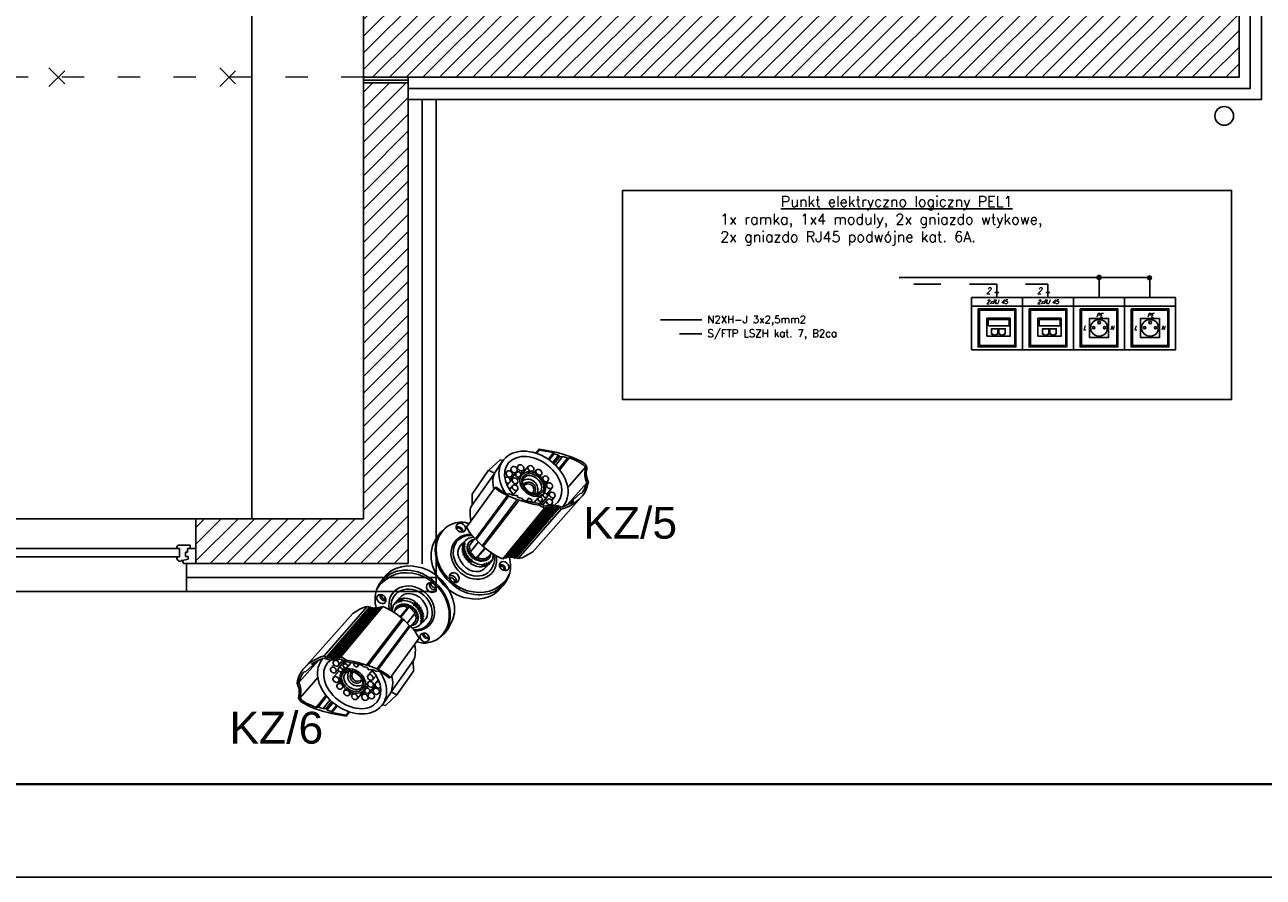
# Model space of a CAD drawing. Header units: millimetres. Extents: x 22250 to 51280, y -5012 to 7692.
# Tile 133 of 182: x 46720 to 47385, y 1586 to 2043. Entities that reach past the tile are written whole.
import ezdxf
from ezdxf.enums import TextEntityAlignment as Align

# ---------------------------------------------------------------- set-up
doc = ezdxf.new("R2010")
doc.units = ezdxf.units.MM
doc.linetypes.add('ACAD_ISO03W100', pattern=[30, 12, -18])
for name, color, linetype in [('00 CCTV IP - MIWI', 10, 'Continuous'), ('E-Gniazda', 7, 'Continuous'), ('E_Gniazda', 1, 'Continuous'), ('E_podklad', 252, 'Continuous')]:
    doc.layers.add(name, color=color, linetype=linetype)
doc.layers.add('A_OPISY', color=40, linetype='Continuous', lineweight=9)
doc.layers.add('E_CCTV', color=3, linetype='Continuous', lineweight=40)
doc.styles.add('el', font='simplex.shx', dxfattribs={"width": 0.75, "oblique": 15})
doc.styles.get("Standard").update_dxf_attribs({"font": 'arial.ttf'})
doc.linetypes.add('BATTING', pattern='A,0.0001,-0.1,[134,ltypeshp.shx,S=0.1,R=0,X=-0.1,Y=0],-0.2,[134,ltypeshp.shx,S=0.1,R=180,X=0.1,Y=0],-0.1', length=0.4001)

# ---------------------------------------------------------------- blocks, each defined once
blk = doc.blocks.new('ROZBIÓRKI_DOM')
at = {"layer": 'A_OPISY', "color": 22, "linetype": 'ACAD_ISO03W100', "true_color": 0xe22908}
for p, q in [((19397.2, 7575.89), (19407.2, 7565.89)), ((19397.2, 7565.89), (19407.2, 7575.89)), ((19488.89, 7575.89), (19498.89, 7565.89)), ((19488.89, 7565.89), (19498.89, 7575.89))]:
    blk.add_line(p, q, dxfattribs=at)
blk.add_lwpolyline([(19566.15, 7570.89), (19121.15, 7570.89), (19121.15, 7724.89)], dxfattribs=at)
blk = doc.blocks.new('*U221')
at = {"color": 144}
for p, q in [((110, 0), (110, -8)), ((110, 0), (116.68, 0)), ((110, 0), (110, -8)), ((116.68, 0), (117.26, -1.55)), ((253.32, 0), (252.74, -1.55)), ((260, 0), (253.32, 0)), ((260, 0), (260, -8)), ((114.24, -2.4), (117.26, -1.55)), ((114.24, -3.73), (114.24, -2.4)), ((115.61, -3.73), (114.24, -3.73)), ((114.59, -8), (114.59, -6.06)), ((114.59, -6.06), (115.61, -6.06)), ((115.61, -6.06), (115.61, -3.73)), ((117.26, -1.55), (118.11, -1.55)), ((118.11, -1.55), (118.01, -1.01)), ((118.75, -7.98), (118.75, -3.66)), ((118.75, -3.66), (120.38, -3.66)), ((251.25, -3.66), (249.62, -3.66)), ((251.25, -7.98), (251.25, -3.66)), ((251.89, -1.55), (251.99, -1.01)), ((252.74, -1.55), (251.89, -1.55)), ((255.76, -2.4), (252.74, -1.55)), ((254.39, -6.06), (254.39, -3.73)), ((254.39, -3.73), (255.76, -3.73)), ((255.41, -6.06), (254.39, -6.06)), ((255.41, -8), (255.41, -6.06)), ((255.76, -3.73), (255.76, -2.4)), ((110, -8), (113.2, -8)), ((113.2, -8), (113.2, -9.92)), ((113.2, -8), (114.59, -8)), ((113.2, -9.92), (119.06, -9.92)), ((120.34, -7.98), (118.75, -7.98)), ((120.34, -9.03), (120.34, -7.98)), ((249.66, -9.03), (249.66, -7.98)), ((249.66, -7.98), (251.25, -7.98)), ((256.8, -9.92), (250.94, -9.92)), ((256.8, -8), (255.41, -8)), ((260, -8), (256.8, -8)), ((256.8, -8), (256.8, -9.92))]:
    blk.add_line(p, q, dxfattribs=at)
blk.add_lwpolyline([(118.75, -3.66), (251.25, -3.66), (251.25, -7.98), (118.75, -7.98)], close=True, dxfattribs=at)
for centre, radius, start, end in [((117.87, -3.52), 2.51, 356.81051, 86.81051), ((252.13, -3.52), 2.51, 93.18949, 183.18949), ((118.97, -8.42), 1.5, 273.35533, 335.68535), ((251.03, -8.42), 1.5, 204.31465, 266.64467)]:
    blk.add_arc(centre, radius, start, end, dxfattribs=at)
blk = doc.blocks.new('*U968')
blk.add_lwpolyline([(-71, 0), (0, 0), (0, 42), (-71, 42)], close=True)
at = {"lineweight": 40}
blk.add_lwpolyline([(-68, 1), (-1, 1), (-1, 41), (-68, 41)], close=True, dxfattribs=at)
blk = doc.blocks.new('Bullet IP')
at = {"layer": '00 CCTV IP - MIWI', "color": 94}
for p, q in [((-2147.03, 154.98), (-2145.87, 155.78)), ((-2145.87, 155.78), (-2144.69, 156.37)), ((-2144.38, 155.8), (-2144.87, 155.47)), ((-2144.69, 156.37), (-2143.51, 156.72)), ((-2143.77, 156.06), (-2144.38, 155.8)), ((-2143.8, 155.44), (-2142.68, 155.87)), ((-2143.08, 156.31), (-2143.77, 156.06)), ((-2143.51, 156.72), (-2142.08, 156.79)), ((-2142.36, 156.45), (-2143.08, 156.31)), ((-2142.68, 155.87), (-2141.41, 156.11)), ((-2141.62, 156.48), (-2142.36, 156.45)), ((-2142.08, 156.79), (-2140.75, 156.68)), ((-2140.8, 156.48), (-2141.62, 156.48)), ((-2141.41, 156.11), (-2140.38, 156.19)), ((-2140.07, 156.44), (-2140.8, 156.48)), ((-2140.75, 156.68), (-2139.46, 156.45)), ((-2140.38, 156.19), (-2139.23, 156.16)), ((-2139.14, 156.31), (-2140.07, 156.44)), ((-2139.46, 156.45), (-2138.35, 156.04)), ((-2139.23, 156.16), (-2138.45, 155.99)), ((-2138.45, 155.99), (-2137.94, 155.8)), ((-2138.35, 156.04), (-2137.47, 155.57)), ((-2149.24, 152.31), (-2147.96, 154.03)), ((-2147.96, 154.03), (-2147.03, 154.98)), ((-2147.42, 152.93), (-2147.82, 152.32)), ((-2147.54, 151.78), (-2146.75, 152.94)), ((-2146.9, 153.63), (-2147.42, 152.93)), ((-2146.41, 154.21), (-2146.9, 153.63)), ((-2146.75, 152.94), (-2145.88, 153.9)), ((-2145.7, 154.85), (-2146.41, 154.21)), ((-2145.88, 153.9), (-2144.92, 154.75)), ((-2145.29, 155.16), (-2145.7, 154.85)), ((-2144.87, 155.47), (-2145.29, 155.16)), ((-2144.92, 154.75), (-2143.8, 155.44)), ((-2137.47, 155.57), (-2136.71, 154.98)), ((-2136.71, 154.98), (-2136.06, 154.33)), ((-2136.06, 154.33), (-2135.62, 153.79)), ((-2135.62, 153.79), (-2135.29, 153.27)), ((-2135.29, 153.27), (-2135.09, 152.91)), ((-2134.9, 153.01), (-2135.04, 152.77)), ((-2134.68, 153.17), (-2134.9, 153.01)), ((-2119.66, 151.29), (-2134.9, 153.01)), ((-2134.51, 153.45), (-2134.68, 153.17)), ((-2119.31, 151.47), (-2134.68, 153.17)), ((-2134.3, 153.64), (-2134.51, 153.45)), ((-2119.3, 151.77), (-2134.51, 153.45)), ((-2134.24, 153.89), (-2134.3, 153.64)), ((-2118.95, 151.96), (-2134.3, 153.64)), ((-2134.02, 154.06), (-2134.24, 153.89)), ((-2134.24, 153.89), (-2118.89, 152.29)), ((-2134.02, 154.06), (-2133.77, 154.53)), ((-2134.02, 154.06), (-2118.61, 152.48)), ((-2133.77, 154.53), (-2132.97, 154.98)), ((-2118.6, 153.05), (-2133.77, 154.53)), ((-2132.97, 154.98), (-2132.07, 155.27)), ((-2132.07, 155.27), (-2130.21, 155.68)), ((-2113.26, 154.19), (-2130.21, 155.68)), ((-2118.61, 152.48), (-2118.6, 153.05)), ((-2118.6, 153.04), (-2117.86, 153.41)), ((-2118.17, 152.76), (-2117.19, 153.15)), ((-2117.86, 153.41), (-2116.88, 153.76)), ((-2117.19, 153.15), (-2115.51, 153.67)), ((-2116.88, 153.76), (-2115.84, 154.04)), ((-2110, 152.65), (-2116.87, 153.23)), ((-2116.47, 153.38), (-2115.13, 153.33)), ((-2115.84, 154.04), (-2114.75, 154.21)), ((-2115.51, 153.66), (-2115.15, 153.7)), ((-2115.16, 153.33), (-2112.76, 153.36)), ((-2115.15, 153.33), (-2115.15, 153.71)), ((-2114.75, 154.21), (-2113.97, 154.23)), ((-2113.97, 154.23), (-2112.81, 154.16)), ((-2112.81, 154.16), (-2112.05, 154.02)), ((-2112.76, 153.36), (-2112.74, 153.59)), ((-2112.74, 153.59), (-2112.42, 153.59)), ((-2112.42, 153.59), (-2112.25, 153.58)), ((-2112.23, 153.56), (-2111.43, 153.36)), ((-2112.05, 154.02), (-2111.37, 153.79)), ((-2111.43, 153.36), (-2110.53, 152.91)), ((-2111.37, 153.79), (-2110.59, 153.4)), ((-2110.59, 153.4), (-2110.06, 153.09)), ((-2110.53, 152.91), (-2110.08, 152.67)), ((-2110.06, 153.09), (-2109.6, 152.76)), ((-2150.26, 149.64), (-2149.95, 150.8)), ((-2149.95, 150.8), (-2149.24, 152.31)), ((-2148.69, 150.25), (-2148.81, 149.77)), ((-2148.54, 150.73), (-2148.69, 150.25)), ((-2148.57, 148.99), (-2148.28, 150.15)), ((-2148.36, 151.18), (-2148.54, 150.73)), ((-2148.16, 151.7), (-2148.36, 151.18)), ((-2148.28, 150.15), (-2147.54, 151.78)), ((-2147.82, 152.32), (-2148.16, 151.7)), ((-2143.47, 149.35), (-2142.95, 150.01)), ((-2142.95, 150.01), (-2142.41, 150.44)), ((-2142.41, 150.44), (-2141.86, 150.7)), ((-2141.86, 150.7), (-2141.28, 150.81)), ((-2141.28, 150.81), (-2140.6, 150.79)), ((-2141.19, 150.15), (-2140.51, 150.07)), ((-2140.26, 150.25), (-2140.96, 150.33)), ((-2140.95, 150.33), (-2140.84, 150.12)), ((-2140.74, 150.46), (-2140.02, 150.38)), ((-2140.6, 150.79), (-2140.01, 150.7)), ((-2140.2, 150.04), (-2140.55, 150.08)), ((-2140.51, 150.07), (-2140.41, 149.87)), ((-2140.46, 150.6), (-2140.39, 150.42)), ((-2139.73, 150.51), (-2140.46, 150.59)), ((-2140.41, 149.87), (-2140.19, 150.04)), ((-2140.19, 150.04), (-2140.26, 150.25)), ((-2140.2, 150.68), (-2139.47, 150.61)), ((-2139.2, 150.65), (-2140.03, 150.74)), ((-2140.02, 150.74), (-2140.01, 150.66)), ((-2140.02, 150.38), (-2139.93, 150.17)), ((-2139.71, 150.28), (-2139.99, 150.31)), ((-2139.93, 150.17), (-2139.71, 150.28)), ((-2138.98, 150.67), (-2139.87, 150.77)), ((-2139.71, 150.28), (-2139.73, 150.51)), ((-2139.68, 150.79), (-2139.69, 150.75)), ((-2139.67, 150.79), (-2138.67, 150.69)), ((-2139.47, 150.61), (-2139.42, 150.43)), ((-2139.21, 150.47), (-2139.44, 150.49)), ((-2139.42, 150.43), (-2139.21, 150.47)), ((-2139.21, 150.47), (-2139.2, 150.65)), ((-2138.98, 150.67), (-2138.94, 150.51)), ((-2138.68, 150.5), (-2138.95, 150.53)), ((-2138.94, 150.51), (-2138.68, 150.51)), ((-2138.68, 150.51), (-2138.66, 150.67)), ((-2136.97, 150.68), (-2137.3, 149.54)), ((-2136.97, 150.68), (-2136.68, 151.5)), ((-2136.68, 151.5), (-2136.39, 152.06)), ((-2135.94, 152.22), (-2136.39, 152.06)), ((-2136.39, 152.06), (-2121.25, 150.21)), ((-2135.86, 152.37), (-2135.94, 152.22)), ((-2120.63, 150.41), (-2135.94, 152.22)), ((-2135.48, 152.47), (-2135.86, 152.37)), ((-2120.56, 150.55), (-2135.86, 152.37)), ((-2135.41, 152.64), (-2135.48, 152.47)), ((-2120.15, 150.66), (-2135.48, 152.47)), ((-2135.04, 152.77), (-2135.41, 152.64)), ((-2120.15, 150.9), (-2135.41, 152.64)), ((-2119.64, 151.04), (-2135.04, 152.77)), ((-2121.44, 149.61), (-2121.25, 150.21)), ((-2121.25, 150.21), (-2120.63, 150.41)), ((-2121.01, 149.75), (-2119.95, 150.47)), ((-2118.89, 152.3), (-2120.68, 152.49)), ((-2120.63, 150.41), (-2120.56, 150.55)), ((-2120.56, 150.55), (-2120.15, 150.66)), ((-2120.15, 150.9), (-2119.64, 151.04)), ((-2120.15, 150.66), (-2120.15, 150.9)), ((-2119.95, 150.47), (-2119.16, 151.19)), ((-2119.38, 150.66), (-2119.7, 150.69)), ((-2119.66, 151.29), (-2119.31, 151.47)), ((-2119.64, 151.04), (-2119.66, 151.29)), ((-2119.31, 151.47), (-2119.3, 151.77)), ((-2119.3, 151.77), (-2118.95, 151.96)), ((-2119.16, 151.19), (-2118.61, 151.88)), ((-2118.95, 151.96), (-2118.89, 152.29)), ((-2118.89, 152.29), (-2118.61, 152.48)), ((-2117.8, 149.94), (-2118.79, 150.04)), ((-2118.61, 151.88), (-2118.26, 152.56)), ((-2118.26, 152.56), (-2118.17, 152.76)), ((-2114.13, 150.42), (-2107.73, 149.8)), ((-2110.08, 152.67), (-2109.98, 152.53)), ((-2109.98, 152.53), (-2109.67, 151.84)), ((-2109.67, 151.84), (-2109.25, 151.14)), ((-2109.6, 152.76), (-2109.39, 152.26)), ((-2109.39, 152.26), (-2109.18, 151.76)), ((-2109.25, 151.14), (-2108.8, 150.66)), ((-2109.18, 151.76), (-2108.96, 151.38)), ((-2108.96, 151.38), (-2108.62, 150.98)), ((-2108.8, 150.66), (-2108.35, 150.28)), ((-2108.62, 150.98), (-2108.28, 150.64)), ((-2108.35, 150.28), (-2107.84, 149.9)), ((-2108.28, 150.64), (-2107.83, 150.33)), ((-2107.83, 150.33), (-2107.5, 150.01)), ((-2107.5, 150.01), (-2107.43, 149.85)), ((-2150.61, 146.97), (-2150.54, 148.34)), ((-2150.54, 148.34), (-2150.26, 149.64)), ((-2149.12, 147.34), (-2149.13, 146.67)), ((-2149.08, 147.82), (-2149.12, 147.34)), ((-2149.05, 148.28), (-2149.08, 147.82)), ((-2148.98, 148.8), (-2149.05, 148.28)), ((-2148.9, 149.27), (-2148.98, 148.8)), ((-2148.81, 149.77), (-2148.9, 149.27)), ((-2148.79, 146.41), (-2148.77, 147.82)), ((-2148.77, 147.82), (-2148.57, 148.99)), ((-2144.11, 146.74), (-2144.08, 147.78)), ((-2144.08, 147.78), (-2143.82, 148.7)), ((-2143.82, 148.7), (-2143.47, 149.35)), ((-2142.43, 147.27), (-2142.7, 147.23)), ((-2142.09, 147.17), (-2142.7, 147.23)), ((-2142.63, 147.63), (-2142.02, 147.57)), ((-2142.63, 147.63), (-2142.41, 147.47)), ((-2142.41, 147.47), (-2142.43, 147.26)), ((-2142.43, 147.27), (-2141.81, 147.21)), ((-2142.41, 147.47), (-2141.8, 147.4)), ((-2141.81, 147.21), (-2142.09, 147.16)), ((-2142.02, 147.57), (-2141.8, 147.4)), ((-2141.8, 147.4), (-2141.82, 147.2)), ((-2140.81, 147.78), (-2140.47, 147.85)), ((-2140.81, 145.76), (-2140.81, 147.76)), ((-2140.81, 147.76), (-2137.76, 147.37)), ((-2140.47, 147.85), (-2137.69, 147.57)), ((-2140.45, 147.86), (-2140.33, 148.17)), ((-2140.33, 148.17), (-2140.16, 148.47)), ((-2140.16, 148.47), (-2139.93, 148.77)), ((-2139.93, 148.77), (-2139.68, 148.98)), ((-2139.68, 148.98), (-2139.39, 149.19)), ((-2139.39, 149.19), (-2139.08, 149.32)), ((-2139.08, 149.32), (-2138.97, 149.36)), ((-2138.97, 149.36), (-2138.59, 149.42)), ((-2138.59, 149.42), (-2138.31, 149.43)), ((-2138.31, 149.42), (-2137.37, 149.3)), ((-2137.76, 146.89), (-2137.56, 148.37)), ((-2137.56, 148.37), (-2137.37, 149.3)), ((-2137.37, 149.3), (-2137.3, 149.54)), ((-2123.23, 146.53), (-2122.51, 147.7)), ((-2122.6, 146.89), (-2121.94, 147.81)), ((-2122.51, 147.7), (-2121.65, 148.82)), ((-2120.59, 147.44), (-2122.07, 147.6)), ((-2121.94, 147.81), (-2121.48, 148.46)), ((-2121.65, 148.82), (-2121.44, 149.61)), ((-2121.48, 148.46), (-2120.95, 149.4)), ((-2120.48, 148.52), (-2121.38, 148.62)), ((-2119.03, 148.69), (-2121.21, 148.93)), ((-2120.95, 149.4), (-2121.01, 149.75)), ((-2119.43, 149.19), (-2120.98, 149.36)), ((-2119.15, 147.61), (-2120.16, 147.72)), ((-2117.88, 148.46), (-2118.77, 148.55)), ((-2116.77, 147.97), (-2118.62, 148.17)), ((-2108, 147.95), (-2108.54, 146.65)), ((-2107.72, 149.03), (-2108, 147.95)), ((-2107.99, 146.97), (-2107.49, 148.37)), ((-2107.84, 149.9), (-2107.73, 149.8)), ((-2107.74, 149.8), (-2107.72, 149.03)), ((-2107.49, 148.37), (-2107.31, 149.12)), ((-2107.43, 149.85), (-2107.38, 149.36)), ((-2107.31, 149.12), (-2107.37, 149.37)), ((-2150.46, 145.17), (-2150.61, 146.97)), ((-2150.04, 143.63), (-2150.46, 145.17)), ((-2149.13, 146.67), (-2149.09, 145.83)), ((-2149.09, 145.83), (-2148.98, 144.91)), ((-2148.98, 144.91), (-2148.83, 144.15)), ((-2148.72, 145.07), (-2148.79, 146.41)), ((-2148.4, 143.61), (-2148.72, 145.07)), ((-2143.93, 145.67), (-2144.11, 146.74)), ((-2143.65, 144.82), (-2143.93, 145.67)), ((-2143.23, 144.1), (-2143.65, 144.82)), ((-2142.12, 146.56), (-2142.73, 146.59)), ((-2142.51, 146.67), (-2142.72, 146.6)), ((-2142.71, 146.93), (-2142.09, 146.89)), ((-2142.71, 146.24), (-2142.09, 146.23)), ((-2142.7, 146.93), (-2142.51, 146.85)), ((-2142.7, 146.24), (-2142.51, 146.17)), ((-2142.48, 145.98), (-2142.64, 145.87)), ((-2142.03, 145.86), (-2142.64, 145.85)), ((-2142.58, 145.54), (-2141.99, 145.56)), ((-2142.58, 145.54), (-2142.36, 145.51)), ((-2142.51, 146.85), (-2142.51, 146.67)), ((-2142.51, 146.85), (-2141.9, 146.81)), ((-2142.51, 146.67), (-2141.9, 146.63)), ((-2142.51, 146.17), (-2142.48, 145.98)), ((-2142.51, 146.17), (-2141.89, 146.16)), ((-2142.48, 145.98), (-2141.87, 145.97)), ((-2142.31, 145.35), (-2142.47, 145.19)), ((-2141.88, 145.21), (-2142.46, 145.19)), ((-2142.36, 145.51), (-2141.76, 145.53)), ((-2142.36, 145.51), (-2142.31, 145.35)), ((-2141.79, 144.92), (-2142.35, 144.88)), ((-2142.31, 145.35), (-2141.71, 145.36)), ((-2142.18, 144.55), (-2142.09, 144.72)), ((-2141.64, 144.63), (-2142.18, 144.55)), ((-2142.09, 144.72), (-2142.16, 144.89)), ((-2141.9, 146.63), (-2142.12, 146.56)), ((-2142.1, 144.73), (-2141.49, 144.79)), ((-2142.09, 146.89), (-2141.9, 146.81)), ((-2142.09, 146.23), (-2141.89, 146.16)), ((-2141.52, 144.4), (-2142.04, 144.32)), ((-2141.87, 145.97), (-2142.03, 145.86)), ((-2141.99, 145.56), (-2141.76, 145.53)), ((-2141.9, 146.81), (-2141.9, 146.63)), ((-2141.89, 146.16), (-2141.87, 145.97)), ((-2141.71, 145.36), (-2141.88, 145.21)), ((-2141.72, 144.22), (-2141.8, 144.35)), ((-2141.79, 144.94), (-2141.57, 144.96)), ((-2141.76, 145.53), (-2141.71, 145.36)), ((-2141.72, 144.21), (-2141.21, 144.31)), ((-2141.49, 144.8), (-2141.64, 144.63)), ((-2141.57, 144.96), (-2141.49, 144.8)), ((-2141.5, 144.41), (-2141.31, 144.44)), ((-2141.21, 144.31), (-2141.32, 144.13)), ((-2141.31, 144.44), (-2141.21, 144.31)), ((-2140.81, 145.74), (-2137.82, 145.33)), ((-2140.53, 145.41), (-2140.6, 145.71)), ((-2140.41, 145.11), (-2140.53, 145.41)), ((-2140.19, 144.8), (-2140.41, 145.11)), ((-2139.9, 144.53), (-2140.19, 144.8)), ((-2139.63, 144.41), (-2139.9, 144.53)), ((-2137.96, 144.17), (-2139.63, 144.41)), ((-2137.88, 143.9), (-2137.87, 144.34)), ((-2137.87, 144.34), (-2137.75, 144.55)), ((-2137.87, 144.34), (-2125.51, 142.12)), ((-2137.86, 145.57), (-2137.83, 146.17)), ((-2137.82, 144.57), (-2137.86, 145.57)), ((-2137.83, 146.59), (-2137.71, 146.88)), ((-2137.83, 146.17), (-2137.83, 146.59)), ((-2137.83, 146.59), (-2124.48, 144.37)), ((-2137.75, 144.55), (-2137.82, 144.57)), ((-2124.26, 144.73), (-2137.76, 146.89)), ((-2137.75, 144.55), (-2125.32, 142.41)), ((-2137.75, 144.55), (-2137.75, 144.55)), ((-2125.32, 142.62), (-2124.48, 144.37)), ((-2124.48, 144.37), (-2124.26, 144.73)), ((-2124.26, 144.73), (-2123.23, 146.53)), ((-2124.05, 144.01), (-2123.85, 144.44)), ((-2123.85, 144.44), (-2123.61, 144.8)), ((-2123.61, 145.26), (-2123.14, 146.02)), ((-2123.43, 145.06), (-2123.61, 145.26)), ((-2123.61, 144.8), (-2123.43, 145.06)), ((-2122.53, 145.95), (-2123.16, 146.02)), ((-2123.14, 146.02), (-2122.6, 146.89)), ((-2116.84, 146.41), (-2117.44, 146.48)), ((-2116.26, 146.12), (-2117.32, 146.23)), ((-2116.37, 144.7), (-2116.92, 144.76)), ((-2108.99, 145.6), (-2112.61, 146.13)), ((-2109.36, 145.38), (-2112.61, 145.84)), ((-2109.97, 144.31), (-2112.54, 144.71)), ((-2109.98, 144.31), (-2110.49, 143.88)), ((-2109.73, 144.66), (-2109.97, 144.31)), ((-2109.38, 145.39), (-2109.73, 144.66)), ((-2109.6, 143.78), (-2109.02, 144.82)), ((-2108.99, 145.6), (-2109.36, 145.38)), ((-2109.02, 144.82), (-2108.48, 145.75)), ((-2108.54, 146.65), (-2108.99, 145.6)), ((-2108.48, 145.75), (-2107.99, 146.97)), ((-2149.44, 142.07), (-2150.04, 143.63)), ((-2148.59, 140.67), (-2149.44, 142.07)), ((-2148.83, 144.15), (-2148.7, 143.67)), ((-2148.7, 143.67), (-2148.5, 143.12)), ((-2148.5, 143.12), (-2148.27, 142.55)), ((-2147.81, 142.17), (-2148.4, 143.61)), ((-2148.27, 142.55), (-2147.95, 141.9)), ((-2147.95, 141.9), (-2147.56, 141.27)), ((-2147.03, 140.82), (-2147.81, 142.17)), ((-2142.82, 143.67), (-2143.23, 144.1)), ((-2142.82, 143.67), (-2142.4, 143.36)), ((-2142.4, 143.36), (-2141.98, 143.17)), ((-2141.98, 143.17), (-2141.57, 143.09)), ((-2141.8, 144.04), (-2141.72, 144.21)), ((-2141.32, 144.13), (-2141.8, 144.02)), ((-2141.18, 143.89), (-2141.61, 143.81)), ((-2141.57, 143.09), (-2141.18, 143.04)), ((-2141.3, 143.78), (-2141.41, 143.85)), ((-2140.91, 143.63), (-2141.34, 143.56)), ((-2141.33, 143.57), (-2141.3, 143.78)), ((-2140.82, 143.87), (-2141.3, 143.78)), ((-2141.18, 143.04), (-2140.77, 143.04)), ((-2141.15, 143.9), (-2140.97, 144)), ((-2141.11, 143.4), (-2140.72, 143.47)), ((-2140.97, 144), (-2140.82, 143.87)), ((-2140.82, 143.87), (-2140.91, 143.63)), ((-2140.75, 143.4), (-2140.83, 143.44)), ((-2140.77, 143.04), (-2140.22, 143.07)), ((-2140.75, 143.41), (-2140.37, 143.47)), ((-2140.75, 143.2), (-2140.75, 143.41)), ((-2140.42, 143.24), (-2140.75, 143.2)), ((-2140.72, 143.47), (-2140.54, 143.59)), ((-2140.54, 143.59), (-2140.38, 143.48)), ((-2140.38, 143.48), (-2140.42, 143.24)), ((-2137.85, 142.64), (-2137.88, 143.9)), ((-2137.77, 142.28), (-2137.85, 142.64)), ((-2137.64, 141.57), (-2137.77, 142.28)), ((-2137.5, 140.91), (-2137.64, 141.57)), ((-2125.51, 142.12), (-2125.92, 140.98)), ((-2125.56, 141.22), (-2125.26, 142)), ((-2125.32, 142.41), (-2125.51, 142.12)), ((-2125.32, 142.41), (-2125.32, 142.62)), ((-2125.26, 142), (-2125.01, 141.94)), ((-2125.01, 141.94), (-2124.53, 142.93)), ((-2124.53, 142.93), (-2124.13, 143.41)), ((-2122.59, 142.71), (-2124.38, 142.9)), ((-2122.99, 141.28), (-2124.2, 141.41)), ((-2124.13, 143.41), (-2123.79, 143.69)), ((-2123.99, 143.93), (-2124.05, 144.01)), ((-2123.79, 143.69), (-2123.99, 143.93)), ((-2121.8, 141.56), (-2122.46, 141.63)), ((-2117.1, 142.05), (-2117.6, 142.1)), ((-2116.5, 142.43), (-2117.36, 142.52)), ((-2116.35, 143.97), (-2116.92, 144.03)), ((-2110.82, 142.23), (-2112.81, 139.54)), ((-2110.82, 142.25), (-2112.74, 142.48)), ((-2110.9, 142.52), (-2112.7, 142.73)), ((-2112.64, 139.38), (-2110.61, 142.15)), ((-2110.49, 143.88), (-2112.57, 144.18)), ((-2110.41, 143.47), (-2112.54, 143.78)), ((-2110.37, 143.43), (-2110.9, 142.52)), ((-2110.88, 142.52), (-2110.82, 142.25)), ((-2110.61, 142.15), (-2110.2, 142.81)), ((-2110.45, 143.86), (-2110.41, 143.47)), ((-2110.2, 142.81), (-2109.6, 143.78)), ((-2147.51, 139.54), (-2148.59, 140.67)), ((-2147.56, 141.27), (-2147.02, 140.48)), ((-2146.22, 138.66), (-2147.51, 139.54)), ((-2145.95, 139.62), (-2147.03, 140.82)), ((-2147.02, 140.48), (-2146.44, 139.8)), ((-2146.44, 139.8), (-2145.85, 139.23)), ((-2145.03, 138.19), (-2146.22, 138.66)), ((-2144.88, 138.72), (-2145.95, 139.62)), ((-2145.85, 139.23), (-2145.28, 138.81)), ((-2145.28, 138.81), (-2144.64, 138.43)), ((-2143.66, 138.11), (-2144.88, 138.72)), ((-2138.68, 138.45), (-2137.85, 138.96)), ((-2137.85, 138.96), (-2137.31, 139.47)), ((-2126.32, 138.81), (-2137.5, 140.91)), ((-2137.31, 139.47), (-2136.94, 139.95)), ((-2136.94, 139.95), (-2136.62, 140.52)), ((-2136.62, 140.52), (-2136.57, 140.65)), ((-2136.62, 140.52), (-2136.62, 140.52)), ((-2135.77, 140.6), (-2135.43, 140.07)), ((-2135.43, 140.07), (-2134.95, 139.47)), ((-2134.95, 139.47), (-2134.54, 139.06)), ((-2134.54, 139.06), (-2134.08, 138.6)), ((-2134.08, 138.6), (-2133.71, 138.31)), ((-2126.59, 138.49), (-2126.78, 138.83)), ((-2126.32, 138.13), (-2126.59, 138.49)), ((-2126.28, 139.47), (-2126.33, 138.99)), ((-2126.33, 138.99), (-2126.32, 138.81)), ((-2126.15, 140.19), (-2126.28, 139.47)), ((-2126.28, 138.83), (-2126.06, 138.89)), ((-2125.92, 140.98), (-2126.15, 140.19)), ((-2126.06, 138.89), (-2125.82, 140.36)), ((-2125.82, 140.36), (-2125.56, 141.22)), ((-2121.91, 140.12), (-2123.91, 140.34)), ((-2120.28, 139.65), (-2122.5, 139.89)), ((-2120.15, 139.56), (-2122.46, 139.8)), ((-2121.59, 139.5), (-2122.4, 139.59)), ((-2120.23, 140.89), (-2121.26, 141)), ((-2117.28, 140.52), (-2120, 140.82)), ((-2118.73, 140.34), (-2119.71, 140.44)), ((-2118.89, 138.75), (-2119.54, 138.83)), ((-2112.62, 139.37), (-2113.91, 139.5)), ((-2112.83, 139.52), (-2113.83, 139.64)), ((-2112.81, 139.54), (-2112.64, 139.38)), ((-2143.77, 137.82), (-2145.03, 138.19)), ((-2144.64, 138.43), (-2144.29, 138.28)), ((-2144.29, 138.28), (-2143.78, 138.08)), ((-2143.78, 138.08), (-2143.48, 138.02)), ((-2142.64, 137.63), (-2143.77, 137.82)), ((-2142.44, 137.84), (-2143.66, 138.11)), ((-2143.48, 138.02), (-2143.14, 137.96)), ((-2143.14, 137.96), (-2142.94, 137.94)), ((-2141.41, 137.68), (-2142.64, 137.63)), ((-2141.1, 137.72), (-2142.44, 137.84)), ((-2140.36, 137.78), (-2141.41, 137.68)), ((-2139.46, 138.08), (-2140.36, 137.78)), ((-2138.68, 138.45), (-2139.46, 138.08)), ((-2133.71, 138.31), (-2133.13, 138.09)), ((-2133.13, 138.09), (-2124.16, 136.3)), ((-2131.24, 136.22), (-2132.89, 138.02)), ((-2124.65, 134.84), (-2131.24, 136.22)), ((-2125.86, 137.55), (-2126.32, 138.13)), ((-2125.35, 137.03), (-2125.86, 137.55)), ((-2124.74, 136.61), (-2125.35, 137.03)), ((-2124.16, 136.3), (-2124.74, 136.61)), ((-2124.15, 136.26), (-2124.65, 134.84)), ((-2124.12, 136.25), (-2120.65, 135.47)), ((-2121.79, 137.99), (-2122.6, 138.07)), ((-2124.64, 134.84), (-2121.01, 134.91)), ((-2121.01, 134.91), (-2120.66, 135.46))]:
    blk.add_line(p, q, dxfattribs=at)
for centre, radius, start, end in [((-2138.47, 153.62), 0.797, 293.4314, 58.4593), ((-2138.36, 153.52), 1.04, 294.4795, 63.6566), ((-2148.8, 147.6), 0.848, 290.5323, 61.5514), ((-2148.58, 147.51), 1.14, 290.8138, 67.5595), ((-2121.1, 144.4), 1.36, 265.6884, 81.6256), ((-2120.9, 144.4), 1.63, 263.9112, 83.7266), ((-2121.09, 144.31), 2.37, 284.7496, 67.542), ((-2139.71, 140.3), 1.2, 297.4217, 45.8788)]:
    blk.add_arc(centre, radius, start, end, dxfattribs=at)
for centre, major_axis, ratio, start_param, end_param in [((-2140.99, 147.1), (0.44, 5.66), 0.853649, 5.418432, 10.218439), ((-2140.81, 146.93), (0.33, 5.14), 0.848551, -0.89036, 3.956848), ((-2139.59, 146.91), (-0.45, -3.88), 0.79856, 3.820745, 4.619138), ((-2138.91, 146.76), (-0.33, -3.91), 0.81537, 3.769187, 4.573648), ((-2139.07, 146.84), (-0.56, -2.92), 0.762481, 2.725616, 6.900855), ((-2138.97, 146.79), (-0.55, -2.9), 0.731919, 2.762615, 6.903664), ((-2139.59, 146.91), (-0.45, -3.88), 0.79856, 3.659639, 3.735243), ((-2139.59, 146.91), (-0.45, -3.88), 0.79856, 3.480811, 3.566411), ((-2138.91, 146.76), (-0.33, -3.91), 0.81537, 3.605107, 3.678982), ((-2139.59, 146.91), (-0.45, -3.88), 0.79856, 3.374289, 3.421843), ((-2138.91, 146.76), (-0.33, -3.91), 0.81537, 3.418622, 3.503399), ((-2139.59, 146.91), (-0.45, -3.88), 0.79856, 3.309918, 3.311759), ((-2138.91, 146.76), (-0.33, -3.91), 0.81537, 3.267209, 3.337316), ((-2138.91, 146.76), (-0.33, -3.91), 0.81537, 3.164395, 3.166217), ((-2139.59, 146.91), (-0.45, -3.88), 0.79856, 2.447641, 2.981787), ((-2119.06, 144.14), (-1.57, -8.65), 0.736062, 5.160078, 9.508133), ((-2119.06, 144.05), (-1.27, -7.23), 0.713841, 4.960695, 9.672543), ((-2139.59, 146.91), (-0.45, -3.88), 0.79856, 4.723449, 4.797696), ((-2138.91, 146.76), (-0.33, -3.91), 0.81537, 4.677569, 4.746302), ((-2139.59, 146.91), (-0.45, -3.88), 0.79856, 4.886674, 4.978724), ((-2139.59, 146.91), (-0.45, -3.88), 0.79856, 5.080441, 5.161425), ((-2139.59, 146.91), (-0.45, -3.88), 0.79856, 5.26185, 5.354249), ((-2139.59, 146.91), (-0.45, -3.88), 0.79856, 5.454746, 5.533614), ((-2138.91, 146.76), (-0.33, -3.91), 0.81537, 4.832311, 4.917348), ((-2138.91, 146.76), (-0.33, -3.91), 0.81537, 5.014935, 5.091141), ((-2138.91, 146.76), (-0.33, -3.91), 0.81537, 5.189056, 5.271209), ((-2138.91, 146.76), (-0.33, -3.91), 0.81537, 5.356088, 5.427213), ((-2122.54, 146.54), (0.03, -0.591), 0.716088, 4.993608, 9.125882), ((-2139.59, 146.91), (-0.45, -3.88), 0.79856, 5.644219, 5.724307), ((-2138.91, 146.76), (-0.33, -3.91), 0.81537, 5.521739, 5.599083), ((-2139.59, 146.91), (-0.45, -3.88), 0.79856, 5.835453, 5.924511), ((-2138.91, 146.76), (-0.33, -3.91), 0.81537, 5.702913, 5.779291), ((-2139.59, 146.91), (-0.45, -3.88), 0.79856, 6.045346, 7.008171), ((-2138.91, 146.76), (-0.33, -3.91), 0.81537, 5.897602, 6.045135), ((-2139.23, 140.22), (0.066, 0.712), 0.582978, 2.937849, 6.300925), ((-2123.09, 139.48), (-0.026, -0.768), 0.901173, 0.007554, 4.307852)]:
    blk.add_ellipse(centre, major_axis=major_axis, ratio=ratio, start_param=start_param, end_param=end_param, dxfattribs=at)
for centre, major_axis, ratio in [((-2137.34, 153.54), (-0.11, -1.19), 0.784325), ((-2119.4, 149.92), (-0.042, -0.736), 0.846773), ((-2147.65, 147.51), (-0.02, -1.23), 0.847652), ((-2119.39, 144.23), (-0.38, -3.31), 0.74562), ((-2119.39, 144.26), (-0.31, -2.88), 0.726542), ((-2120.56, 147.98), (-0.042, -0.541), 0.85945), ((-2119.09, 148.15), (-0.042, -0.541), 0.85945), ((-2117.85, 149.2), (-0.021, -0.743), 0.809279), ((-2116.79, 147.18), (-0.081, -0.772), 0.800694), ((-2119.57, 144.23), (-0.28, -2.48), 0.713561), ((-2116.35, 145.41), (-0.132, -0.701), 0.901896), ((-2122.95, 142.02), (-0.014, -0.735), 0.791879), ((-2121.86, 140.84), (-0.011, -0.727), 0.851766), ((-2117.2, 141.28), (-0.09, -0.76), 0.788947), ((-2116.46, 143.2), (-0.102, -0.772), 0.758429), ((-2138.52, 140.11), (-0.15, -1.15), 0.834582), ((-2121.74, 138.75), (-0.026, -0.768), 0.901173), ((-2120.22, 138.79), (-0.04, -0.777), 0.88997), ((-2120.29, 140.28), (-0.069, -0.611), 0.978728), ((-2118.83, 139.54), (-0.057, -0.794), 0.831346)]:
    blk.add_ellipse(centre, major_axis=major_axis, ratio=ratio, dxfattribs=at)
blk = doc.blocks.new('el - gn data')
for points in [[(0, 247), (241.5, 247), (241.5, 207.4), (0, 207.4)], [(0, 207.4), (0, 0), (241.5, 0), (241.5, 207.4)], [(31.1, 193.4), (31.1, 14), (210.4, 14), (210.4, 193.4)], [(37.1, 187.4), (37.1, 20), (204.4, 20), (204.4, 187.4)]]:
    blk.add_lwpolyline(points, close=True)
at = {"color": 10}
blk.add_lwpolyline([(165.8, 148.7), (165.8, 58.7), (75.8, 58.7), (75.8, 148.7)], close=True, dxfattribs=at)
for centre, radius in [((120.8, 103.7), 39.8), ((121.2, 129.2), 6.12), ((95.6, 104.7), 5.36), ((146.9, 104.7), 5.36)]:
    blk.add_circle(centre, radius, dxfattribs=at)
at = {"color": 3, "style": 'el', "oblique": 15, "width": 0.85}
for s, p in [('PE', (123.2, 163.9)), ('L', (52.9, 104.1)), ('N', (181.6, 104.1))]:
    blk.add_text(s, height=20, rotation=359.99755, dxfattribs=at).set_placement(p, align=Align.MIDDLE_CENTER)
blk = doc.blocks.new('el - gn 2x RJ45')
for points in [[(0, 247), (241.5, 247), (241.5, 207.4), (0, 207.4)], [(0, 207.4), (0, 0), (241.5, 0), (241.5, 207.4)], [(31.1, 193.4), (31.1, 14), (210.4, 14), (210.4, 193.4)], [(37.1, 187.4), (37.1, 20), (204.4, 20), (204.4, 187.4)], [(73, 64.2), (182.7, 64.2), (182.7, 149.2), (73, 149.2)], [(79, 113.2), (79, 143.2), (178.1, 143.2), (178.1, 113.2)], [(124.9, 73.6), (124.9, 99.6), (94.9, 99.6), (94.9, 73.6), (101.9, 73.6), (101.9, 69.6), (117.9, 69.6), (117.9, 73.6)], [(159.6, 73.7), (159.6, 99.7), (129.6, 99.7), (129.6, 73.7), (136.6, 73.7), (136.6, 69.7), (152.6, 69.7), (152.6, 73.7)]]:
    blk.add_lwpolyline(points, close=True)
at = {"color": 3, "style": 'el', "oblique": 15, "width": 0.85}
blk.add_text('2xRJ 45', height=20, rotation=359.99755, dxfattribs=at).set_placement((120.8, 227.2), align=Align.MIDDLE_CENTER)
blk = doc.blocks.new('el - puszka')
at = {"ltscale": 50}
blk.add_hatch(color=256, dxfattribs=at).paths.add_polyline_path([(4.6, 0, 1), (-4.6, 0, 1)])
blk.add_circle((0, 0), 4.59, dxfattribs=at)
blk = doc.blocks.new('el - ilosc torow')
at = {"ltscale": 2}
blk.add_line((-4.8, 0), (4.8, 0), dxfattribs=at)
at = {"ltscale": 3, "style": 'el', "oblique": 15, "width": 0.85}
blk.add_attdef('ILOSC_TOROW', (-14.4, 7.3), '', height=15, dxfattribs=at)

msp = doc.modelspace()

# ---------------------------------------------------------------- hatches: boundary and pattern name
at = {"layer": 'E_podklad'}
h = msp.add_hatch(dxfattribs=at)
h.set_pattern_fill('ANSI31', color=256, scale=2)
h.set_pattern_definition([(45, (29894.76, -15796.4403), (-4.490128, 4.490128), [])])
h.paths.add_polyline_path([(47372.25, 3487.13), (47289.25, 3487.13), (47289.25, 3474.13), (47289.25, 3444.13), (47329.25, 3444.13), (47329.25, 3137.13), (47372.25, 3137.13)])
h.paths.add_polyline_path([(47372.25, 2982.13), (47364.25, 2982.13), (47329.25, 2982.13), (47329.25, 2864.13), (47372.25, 2864.13)])
h.paths.add_polyline_path([(47372.25, 2709.13), (47329.25, 2709.13), (47329.25, 2485.13), (47299.25, 2485.13), (47299.25, 2420.13), (47329.25, 2420.13), (47329.25, 2058.13), (46968.25, 2058.13), (46944.25, 2058.13), (46902.25, 2058.13), (46902.25, 2015.13), (47372.25, 2015.13)])
h.paths.add_polyline_path([(46939.25, 3487.13), (46832.25, 3487.13), (46832.25, 3446.13), (46863.25, 3446.13), (46863.25, 3320.13), (46906.25, 3320.13), (46906.25, 3444.13), (46939.25, 3444.13)])
h.paths.add_polyline_path([(47093.25, 2420.13), (47093.25, 2485.13), (46968.25, 2485.13), (46968.25, 3277.13), (46968.25, 3320.13), (46863.25, 3320.13), (46817.25, 3320.13), (46817.25, 3277.13), (46898.25, 3277.13), (46898.25, 2307.13), (46968.25, 2307.13), (46968.25, 2420.13)])
at = {"layer": 'E_podklad', "ltscale": 2}
h = msp.add_hatch(dxfattribs=at)
h.set_pattern_fill('ANSI31', color=256, scale=2)
h.set_pattern_definition([(45, (28568.2225, -18526.9925), (-4.490128, 4.490128), [])])
h.paths.add_polyline_path([(46535.25, 2166.13), (46511.25, 2166.13), (46511.25, 1778.13), (46535.25, 1778.13)])
h.paths.add_polyline_path([(46072.25, 1778.13), (46072.25, 1754.13), (46201.49, 1754.13), (46201.49, 1778.13)])
h.paths.add_polyline_path([(45837.25, 1778.13), (45837.25, 1754.13), (45972.25, 1754.13), (45972.25, 1778.13)])
h.paths.add_polyline_path([(45951.25, 1924.13), (45927.25, 1924.13), (45927.25, 1778.13), (45951.25, 1778.13)])
h.paths.add_polyline_path([(45951.25, 2024.13), (45951.25, 2044.13), (45927.25, 2044.13), (45927.25, 2024.13)])
h.paths.add_polyline_path([(45951.25, 2166.13), (45927.25, 2166.13), (45927.25, 2144.13), (45951.25, 2144.13)])
h.paths.add_polyline_path([(45622.25, 2007.13), (45598.25, 2007.13), (45598.25, 1754.13), (45687.25, 1754.13), (45687.25, 1762.13), (45687.25, 1778.13), (45622.25, 1778.13)])
h.paths.add_polyline_path([(46662.25, 1754.13), (46662.25, 1778.13), (46201.49, 1778.13), (46201.49, 1754.13)])
h.paths.add_polyline_path([(46812.25, 1778.13), (46812.25, 1754.13), (46926.25, 1754.13), (46926.25, 1994.13), (46926.25, 2012.13), (46902.25, 2012.13), (46902.25, 1994.13), (46902.25, 1778.13)])

# ---------------------------------------------------------------- linework, layer by layer
at = {"layer": 'E_Gniazda'}
for p, q in [((47189.86, 1907.71), (47324.17, 1907.71)), ((47297.09, 1896.85), (47297.09, 1907.73)), ((47324.35, 1896.83), (47324.35, 1907.71)), ((47061.64, 1885.02), (47083.8, 1885.02))]:
    msp.add_line(p, q, dxfattribs=at)
at = {"layer": 'E_Gniazda', "linetype": 'ACAD_ISO03W100'}
msp.add_line((47083.8, 1877.45), (47061.64, 1877.45), dxfattribs=at)
at = {"layer": 'E_Gniazda', "ltscale": 3}
msp.add_lwpolyline([(47041.25, 1954.39), (47368.21, 1954.39), (47368.21, 1842.13), (47041.25, 1842.13)], close=True, dxfattribs=at)
at = {"layer": 'E_Gniazda', "linetype": 'ACAD_ISO03W100'}
for points in [[(47269.59, 1896.83), (47269.59, 1904.08), (47189.86, 1904.08)], [(47242.2, 1896.83), (47242.2, 1904.08), (47189.86, 1904.08)]]:
    msp.add_lwpolyline(points, dxfattribs=at)
at = {"layer": 'E_podklad', "ltscale": 2}
for p, q in [((46902.25, 2012.13), (46902.25, 2015.13)), ((46926.25, 2012.13), (46926.25, 2015.13)), ((46902.25, 2012.13), (46926.25, 2012.13)), ((46662.25, 1778.13), (46812.25, 1778.13)), ((46812.25, 1778.13), (46812.25, 1754.13)), ((46807.25, 1754.13), (46807.25, 1739.13)), ((46807.25, 1754.13), (46812.25, 1754.13)), ((46667.25, 1739.13), (46807.25, 1739.13))]:
    msp.add_line(p, q, dxfattribs=at)
at = {"layer": 'E_podklad', "linetype": 'BATTING', "ltscale": 3}
msp.add_line((46902.25, 2013.63), (46926.25, 2013.63), dxfattribs=at)
at = {"layer": 'E_podklad', "ltscale": 2}
for points in [[(47384.25, 2714.13), (47384.25, 2003.13), (46926.25, 2003.13)], [(46902.25, 2058.13), (46902.25, 2015.13), (47372.25, 2015.13), (47372.25, 2709.13)], [(46681.25, 2414.13), (46681.25, 2607.13), (46898.25, 2607.13), (46898.25, 2212.13), (46858.25, 2212.13), (46858.25, 2169.13), (46902.25, 2169.13), (46902.25, 1778.13), (46535.25, 1778.13), (46535.25, 2169.13), (46683.25, 2169.13), (46683.25, 2212.13), (46411.25, 2212.13), (46411.25, 2414.13), (46681.25, 2414.13)], [(46902.25, 1778.13), (46902.25, 1994.13), (46902.25, 2012.13)], [(46926.25, 2012.13), (46926.25, 1994.13), (46926.25, 1754.13)], [(46941.25, 1739.13), (46941.25, 1994.13), (46941.25, 2003.13)], [(46812.25, 1778.13), (46902.25, 1778.13)], [(46926.25, 1754.13), (46812.25, 1754.13)], [(46807.25, 1739.13), (46941.25, 1739.13)]]:
    msp.add_lwpolyline(points, dxfattribs=at)
at = {"layer": 'E_podklad', "linetype": 'BATTING', "ltscale": 14}
msp.add_lwpolyline([(47378.25, 2714.13), (47378.25, 2009.13), (46926.25, 2009.13), (46926.25, 2009.13)], dxfattribs=at)
at = {"layer": 'E_podklad'}
msp.add_lwpolyline([(46842.25, 1778.13), (46902.25, 1778.13), (46902.25, 2169.13), (46842.25, 2169.13)], close=True, dxfattribs=at)
at = {"layer": 'E_podklad', "linetype": 'BATTING', "ltscale": 18}
for points in [[(46933.75, 1753.88), (46933.75, 1994.13), (46933.75, 2003.13)], [(46807.25, 1746.63), (46941.25, 1746.63)]]:
    msp.add_lwpolyline(points, dxfattribs=at)
at = {"layer": 'E_podklad'}
msp.add_circle((47364.3, 1994.39), 5, dxfattribs=at)

# ---------------------------------------------------------------- block references
at = {"xscale": 50, "yscale": 50, "zscale": 50}
msp.add_blockref('*U968', (48034.41, 1585.76), dxfattribs=at)
at = {"layer": '00 CCTV IP - MIWI', "xscale": -2.30486471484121, "yscale": 2.304864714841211, "zscale": 2.304864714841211}
for p, rotation in [((50315.52, 5393.16), 223.3741706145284), ((43573.99, -1905.35), 43.37417061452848)]:
    msp.add_blockref('Bullet IP', p, dxfattribs=dict(at, rotation=rotation))
at = {"layer": 'E-Gniazda', "color": 0, "xscale": 0.1133858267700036, "yscale": 0.1133858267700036, "zscale": 0.1133858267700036}
for name, p in [('el - gn 2x RJ45', (47228.63, 1868.84)), ('el - gn 2x RJ45', (47256.02, 1868.84)), ('el - gn data', (47283.4, 1868.84)), ('el - gn data', (47310.78, 1868.84))]:
    msp.add_blockref(name, p, dxfattribs=at)
at = {"layer": 'E_Gniazda', "xscale": 0.2267716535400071, "yscale": 0.2267716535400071, "zscale": 0.2267716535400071}
for p in [(47296.97, 1907.71), (47297.09, 1907.73), (47324.18, 1907.49)]:
    msp.add_blockref('el - puszka', p, dxfattribs=at)
at = {"layer": 'E_Gniazda', "ltscale": 3}
ref = msp.add_blockref('el - ilosc torow', (47242.2, 1899.69), dxfattribs=dict(at, xscale=0.2267716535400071, yscale=0.2267716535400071, zscale=0.2267716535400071))
ref.add_attrib('ILOSC_TOROW', '2', (47236.44, 1898.83), dxfattribs={"layer": '0', "ltscale": 3, "height": 3.4, "style": 'el', "oblique": 15, "width": 0.85})
ref = msp.add_blockref('el - ilosc torow', (47269.59, 1899.69), dxfattribs=dict(at, xscale=0.2267716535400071, yscale=0.2267716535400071, zscale=0.2267716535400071))
ref.add_attrib('ILOSC_TOROW', '2', (47263.82, 1898.83), dxfattribs={"layer": '0', "ltscale": 3, "height": 3.4, "style": 'el', "oblique": 15, "width": 0.85})
at = {"layer": 'E_podklad'}
msp.add_blockref('ROZBIÓRKI_DOM', (27336.09, -5555.75), dxfattribs=at)
at = {"layer": 'E_podklad', "transparency": 33554559, "xscale": -1, "rotation": 180}
msp.add_blockref('*U221', (46552.25, 1754.13), dxfattribs=at)

# ---------------------------------------------------------------- texts
at = {"layer": 'E_CCTV', "lineweight": -2, "char_height": 17.06, "attachment_point": 1}
for s, insert in [('KZ/5', (47020.23, 1784.54)), ('KZ/6', (46830.23, 1674.54))]:
    msp.add_mtext_dynamic_manual_height_columns(s, width=9.6093, gutter_width=0.00853, heights=[0], dxfattribs=dict(at, insert=insert))
at = {"layer": 'E_Gniazda', "color": 3, "linetype": 'ByBlock', "insert": (47062.88, 1951.27), "char_height": 5.6693, "width": 264.3893, "attachment_point": 1}
msp.add_mtext('\\pxi11.175;{\\L\\Fsimplex,BIGFONT.SHX|c238;Punkt elektryczno logiczny PEL1\\P\\pi5.4365,l0;\\l1x ramka, 1x4 moduly, 2x gniazdo wtykowe,\\P2x gniazdo RJ45 podwójne kat. 6A. }', dxfattribs=at)
at = {"layer": 'E_Gniazda', "color": 0, "linetype": 'ByBlock', "char_height": 4, "width": 220.9032, "attachment_point": 1}
for s, insert in [('{\\Fsimplex|c238;N2XH-J 3x2,5mm2}', (47086.82, 1887.11)), ('{\\Fsimplex|c0;S/FTP LSZH kat. 7, B2ca}', (47086.82, 1879.69))]:
    msp.add_mtext(s, dxfattribs=dict(at, insert=insert))

doc.saveas('drawing.dxf')
